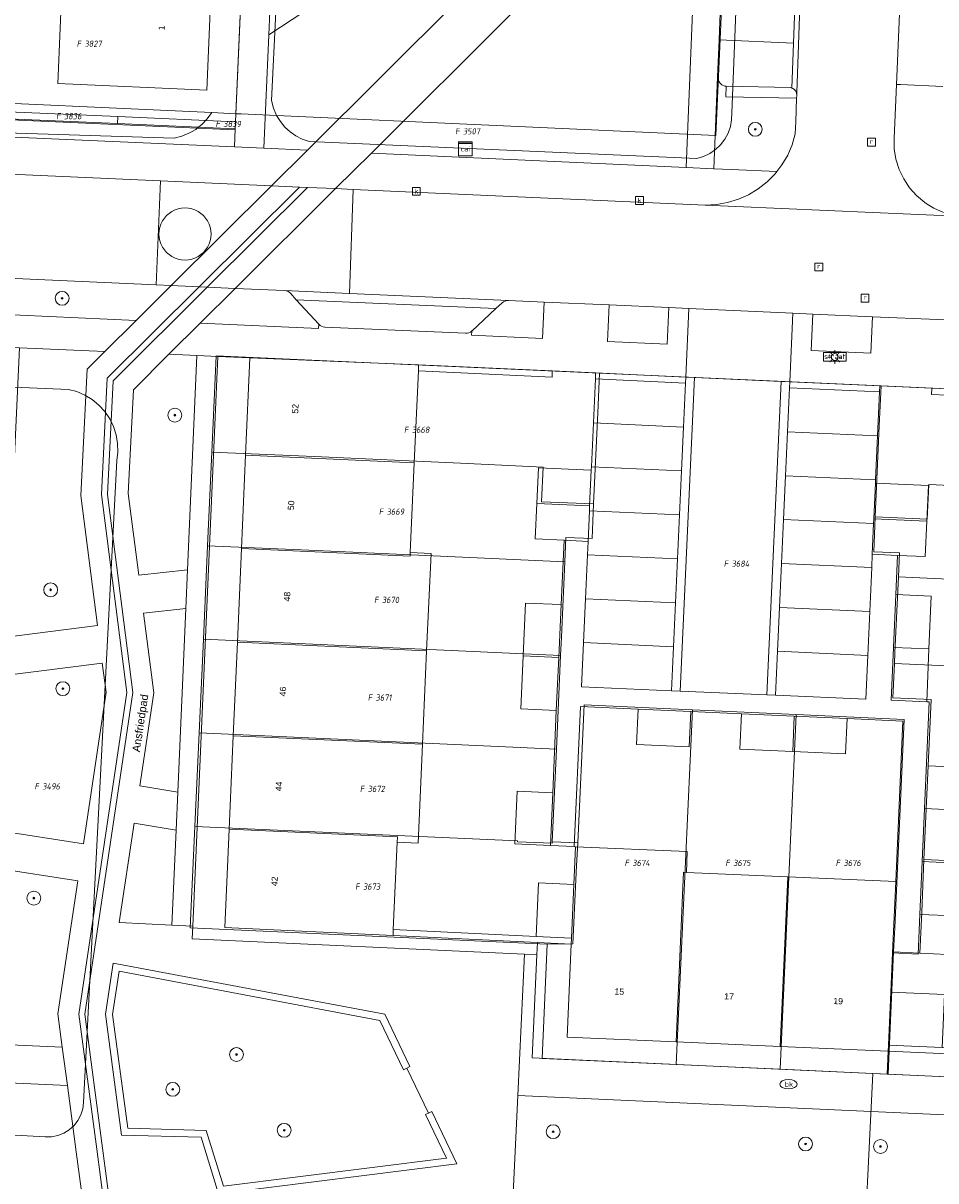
# Model space of a CAD drawing. Header units: metres. Extents: x 207466 to 209466, y 475780 to 477780.
# Tile 20 of 189: x 207745 to 207797, y 476339 to 476406. Entities that reach past the tile are written whole.
import ezdxf
from ezdxf.enums import TextEntityAlignment as Align

# ---------------------------------------------------------------- set-up
doc = ezdxf.new("R2010")
doc.units = ezdxf.units.M
doc.layers.get('0').update_dxf_attribs({"color": 253, "linetype": 'CONTINUOUS'})
for name, color, linetype, lineweight, true_color in [('B-RO-GR-BEPLANTING_CULTUUR_BODEMBEDEKKER-GV', 7, 'CONTINUOUS', 0, 0x6d8a47), ('B-RO-GR-BEPLANTING_CULTUUR_HEESTERS-GV', 7, 'CONTINUOUS', 0, 0x6d8a47), ('B-RO-GR-BOOM-S', 7, 'CONTINUOUS', 0, 0x6d8a47), ('B-RO-GR-GROENVOORZIENING-GV', 7, 'CONTINUOUS', 0, 0x6d8a47), ('B-RO-KL-WATER_BRANDLEIDING_PUT-S', 7, 'CONTINUOUS', 0, 0x478c9a), ('B-RO-OG-BEBOUWING-GV', 7, 'CONTINUOUS', 0, 0xa50000)]:
    doc.layers.add(name, color=color, linetype=linetype, lineweight=lineweight, true_color=true_color)
for name, color, linetype, lineweight in [('B-RO-IE-TERREINAFSCHEIDING_KUNSTMATIG_MUUR-GV', 253, 'CONTINUOUS', 0), ('B-RO-KL-DATA_CAI-S', 253, 'CONTINUOUS', 0), ('B-RO-KL-ET_LS_OV_LICHTMAST-S', 253, 'CONTINUOUS', 0), ('B-RO-OG-BEBOUWING-T18', 7, 'CONTINUOUS', 0), ('B-RO-OG-TERREIN_CULTUURSCHEIDING-GV', 253, 'CONTINUOUS', 0), ('B-RO-OG-TERREIN_ERF-GV', 253, 'CONTINUOUS', 0), ('B-RO-OG-TOPOGRAFIE-T18', 7, 'CONTINUOUS', 0), ('B-RO-RI-GWA_KOLK-S', 253, 'CONTINUOUS', 0), ('B-RO-RI-GWA_RIOOLPUT-S', 253, 'CONTINUOUS', 0), ('B-RO-VH-VERHARDING_BEDRIJFSVLOERPLAAT-GV', 253, 'CONTINUOUS', 0), ('B-RO-VH-VERHARDING_BETONSTRAATSTEEN-GV', 253, 'CONTINUOUS', 0), ('B-RO-VH-VERHARDING_STRAATBAKSTEEN-GV', 253, 'CONTINUOUS', 0), ('B-RO-VH-VERHARDING_TEGEL-GV', 253, 'CONTINUOUS', 0), ('B-RO-VW-VERKEERSTEKEN_BORD-S', 253, 'CONTINUOUS', 0), ('B-WE-KG-GRENS_PERCEEL-GV', 150, 'CONTINUOUS', 18), ('B-WE-KG-GRENS_PERCEEL-S', 150, 'CONTINUOUS', 25)]:
    doc.layers.add(name, color=color, linetype=linetype, lineweight=lineweight)
doc.styles.add('NLCS-ISO', font='NLCS-ISO.ttf')
doc.styles.add('NLCS-ISO-M200-T18', font='NLCS-ISO.ttf', dxfattribs={"height": 1.8})

# ---------------------------------------------------------------- blocks, each defined once
blk = doc.blocks.new('SIE-WEG_VERKEERSBORD_STRAATNAAM-SO1')
at = {"color": 0, "linetype": 'ByBlock', "lineweight": -2, "flags": 128}
blk.add_lwpolyline([(-3.25, -1.25), (3.25, -1.25), (3.25, 1.25), (-3.25, 1.25), (-3.25, -1.25)], dxfattribs=at)
at = {"color": 0, "linetype": 'ByBlock', "lineweight": -2, "insert": (0, 0.1519), "char_height": 1.5, "attachment_point": 5, "line_spacing_factor": 0.8, "style": 'NLCS-ISO'}
blk.add_mtext('{\\C0;straat}', dxfattribs=at)
blk = doc.blocks.new('SKL-DATA_SIGNAAL_CAIKAST-SO1')
at = {"color": 0, "linetype": 'ByBlock', "lineweight": -2, "extrusion": (0, 0, -1), "flags": 128}
for points in [[(2, 2), (-2, 2), (-2, 1.68), (2, 1.68), (2, 2)], [(2, 1.52), (-2, 1.52), (-2, -2), (2, -2), (2, 1.52)]]:
    blk.add_lwpolyline(points, dxfattribs=at)
at = {"color": 0, "linetype": 'ByBlock', "lineweight": -2, "insert": (0, 0), "char_height": 1.5, "attachment_point": 5, "line_spacing_factor": 0.8, "style": 'NLCS-ISO'}
blk.add_mtext('{\\C0;cai}', dxfattribs=at)
blk = doc.blocks.new('SKL-ET_OV_LICHTMAST-SO1')
at = {"color": 0, "linetype": 'ByBlock', "lineweight": -2}
blk.add_circle((0, 0), 1, dxfattribs=at)
for points in [[(-1.25, 0), (-2, 0)], [(-1.4142, 1.4142), (-0.8839, 0.8839)], [(0, 2), (0, 1.25)], [(0.8839, 0.8839), (1.4142, 1.4142)], [(2, 0), (1.25, 0)], [(-1.4142, -1.4142), (-0.8839, -0.8839)], [(0, -1.25), (0, -2)], [(0.8839, -0.8839), (1.4142, -1.4142)]]:
    blk.add_open_spline(points, degree=1, dxfattribs=at)
blk = doc.blocks.new('SRI-PUT_INSPECTIEPUT_RIOOLPUT-SO1')
at = {"color": 0, "linetype": 'ByBlock', "lineweight": -2, "flags": 128}
blk.add_lwpolyline([(-1.125, -1.125), (1.125, -1.125), (1.125, 1.125), (-1.125, 1.125), (-1.125, -1.125)], dxfattribs=at)
at = {"color": 0, "linetype": 'ByBlock', "lineweight": -2, "insert": (0, 0.2828), "char_height": 1.5, "attachment_point": 5, "line_spacing_factor": 0.8, "style": 'NLCS-ISO'}
blk.add_mtext('{\\C0;r}', dxfattribs=at)
blk = doc.blocks.new('SRI-KOLK-SO1')
at = {"color": 0, "linetype": 'ByBlock', "lineweight": -2, "flags": 128}
blk.add_lwpolyline([(-1.125, -1.125), (1.125, -1.125), (1.125, 1.125), (-1.125, 1.125), (-1.125, -1.125)], dxfattribs=at)
at = {"color": 0, "linetype": 'ByBlock', "lineweight": -2, "insert": (0, 0), "char_height": 1.5, "attachment_point": 5, "line_spacing_factor": 0.8, "style": 'NLCS-ISO'}
blk.add_mtext('{\\C0;k}', dxfattribs=at)
blk = doc.blocks.new('SKL-WATER_BRANDKRAAN_BRANDPUT-SO1')
at = {"color": 0, "linetype": 'ByBlock', "lineweight": -2}
blk.add_ellipse((0, 0), major_axis=(2.5, 0), ratio=0.54, dxfattribs=at)
at = {"color": 0, "linetype": 'ByBlock', "lineweight": -2, "insert": (0.1554, 0), "char_height": 1.5, "attachment_point": 5, "line_spacing_factor": 0.8, "style": 'NLCS-ISO'}
blk.add_mtext('{\\C0;bk}', dxfattribs=at)
blk = doc.blocks.new('SGR-BOOM_01-SO1')
at = {"linetype": 'Continuous'}
h = blk.add_hatch(color=0, dxfattribs=at)
edge = h.paths.add_edge_path()
edge.add_arc((0, 0), 0.25, 0, 360)
at = {"color": 0, "linetype": 'ByBlock', "lineweight": -2}
for radius in [2, 0.25]:
    blk.add_circle((0, 0), radius, dxfattribs=at)
blk = doc.blocks.new('SKG-PERCEELNUMMER-SO')
at = {"style": 'NLCS-ISO', "oblique": 10, "flags": 1}
blk.add_attdef('GEMEENTECODE', text='', height=1.8, dxfattribs=at).set_placement((0, 2.55), align=Align.MIDDLE_CENTER)
at = {"style": 'NLCS-ISO', "oblique": 10}
blk.add_attdef('SECTIE', text='', height=1.8, dxfattribs=at).set_placement((-0.5, 0), align=Align.MIDDLE_RIGHT)
blk.add_attdef('PERCEELNUMMER', text='', height=1.8, dxfattribs=at).set_placement((0.5, 0), align=Align.MIDDLE_LEFT)

msp = doc.modelspace()

# ---------------------------------------------------------------- linework, layer by layer
at = {"layer": 'B-RO-GR-BEPLANTING_CULTUUR_BODEMBEDEKKER-GV', "flags": 128}
for points in [[(207784.66, 476397.652), (207785.66, 476397.606), (207788.298, 476397.485), (207788.596, 476397.874), (207788.925, 476398.435), (207789.026, 476398.669), (207789.183, 476399.034), (207789.364, 476399.659), (207789.389, 476400.362), (207789.437, 476401.71), (207785.361, 476401.791), (207785.374, 476402.4), (207785.297, 476402.401), (207785.135, 476402.48), (207785.004, 476402.603), (207784.916, 476402.761), (207784.88, 476402.938), (207784.66, 476397.652)], [(207766.17, 476353.438), (207756.471, 476353.907), (207756.72, 476359.571), (207756.956, 476364.964), (207757.193, 476370.357), (207757.43, 476375.75), (207757.666, 476381.143), (207757.912, 476386.75), (207756.064, 476386.83), (207754.623, 476353.988), (207754.59, 476353.246), (207773.757, 476352.375), (207774.459, 476352.352), (207774.49, 476353.037), (207766.17, 476353.438)]]:
    msp.add_lwpolyline(points, dxfattribs=at)
at = {"layer": 'B-RO-GR-BEPLANTING_CULTUUR_HEESTERS-GV', "flags": 128}
msp.add_lwpolyline([(207753.761, 476361.708), (207754.225, 476372.296), (207751.784, 476372.018), (207752.369, 476367.436), (207751.567, 476362.075), (207753.761, 476361.708)], dxfattribs=at)
at = {"layer": 'B-RO-GR-GROENVOORZIENING-GV', "flags": 128}
msp.add_lwpolyline([(207757.086, 476400.358), (207750.306, 476400.652), (207750.288, 476400.252), (207757.068, 476399.958), (207757.086, 476400.358)], dxfattribs=at)
at = {"layer": 'B-RO-IE-TERREINAFSCHEIDING_KUNSTMATIG_MUUR-GV', "flags": 128}
for points in [[(207767.647, 476386.344), (207767.631, 476385.994), (207775.338, 476385.642), (207775.354, 476385.992), (207767.647, 476386.344)], [(207783.046, 476385.64), (207777.851, 476385.878), (207777.835, 476385.528), (207783.03, 476385.291), (207783.046, 476385.64)], [(207794.24, 476385.129), (207789.045, 476385.366), (207789.03, 476385.017), (207794.224, 476384.779), (207794.24, 476385.129)], [(207798.136, 476384.951), (207797.237, 476384.992), (207797.221, 476384.643), (207798.12, 476384.602), (207798.136, 476384.951)], [(207766.186, 476353.788), (207766.17, 476353.438), (207774.49, 476353.037), (207776.447, 476352.942), (207776.462, 476353.292), (207774.415, 476353.391), (207766.186, 476353.788)], [(207766.96, 476345.797), (207767.14, 476345.883), (207765.69, 476348.907), (207750.036, 476351.849), (207749.595, 476348.9), (207750.522, 476341.943), (207755.106, 476341.811), (207756.107, 476338.558), (207769.857, 476340.28), (207768.399, 476343.294), (207768.219, 476343.206), (207768.039, 476343.119), (207769.254, 476340.608), (207756.391, 476338.996), (207755.404, 476342.202), (207750.873, 476342.333), (207749.999, 476348.896), (207750.371, 476351.379), (207765.417, 476348.551), (207766.78, 476345.71), (207766.96, 476345.797)], [(207797.836, 476346.993), (207794.739, 476347.13), (207794.723, 476346.78), (207803.779, 476346.381), (207803.794, 476346.731), (207797.836, 476346.993)]]:
    msp.add_lwpolyline(points, dxfattribs=at)
at = {"layer": 'B-RO-OG-BEBOUWING-GV', "flags": 128}
for points in [[(207755.705, 476408.592), (207747.113, 476408.965), (207746.835, 476402.554), (207755.427, 476402.181), (207755.705, 476408.592)], [(207767.631, 476385.994), (207767.647, 476386.344), (207757.912, 476386.75), (207757.666, 476381.143), (207767.393, 476380.703), (207767.631, 476385.994)], [(207767.393, 476380.703), (207757.666, 476381.143), (207757.43, 476375.75), (207767.151, 476375.311), (207767.161, 476375.52), (207767.393, 476380.703)], [(207777.597, 476380.262), (207774.549, 476380.4), (207774.456, 476378.352), (207777.505, 476378.214), (207777.597, 476380.262)], [(207793.986, 476379.52), (207793.894, 476377.472), (207796.942, 476377.335), (207797.035, 476379.382), (207793.986, 476379.52)], [(207776.027, 476376.229), (207777.412, 476376.166), (207777.492, 476377.927), (207777.505, 476378.214), (207774.456, 476378.352), (207774.364, 476376.304), (207776.027, 476376.229)], [(207793.801, 476375.425), (207795.251, 476375.359), (207796.849, 476375.287), (207796.942, 476377.335), (207793.894, 476377.472), (207793.881, 476377.188), (207793.801, 476375.425)], [(207768.36, 476375.466), (207767.161, 476375.52), (207767.151, 476375.311), (207757.43, 476375.75), (207757.193, 476370.357), (207768.108, 476369.864), (207768.36, 476375.466)], [(207775.859, 476372.52), (207773.808, 476372.613), (207773.669, 476369.565), (207775.721, 476369.472), (207775.859, 476372.52)], [(207797.204, 476373.015), (207795.153, 476373.104), (207795.02, 476370.056), (207797.071, 476369.966), (207797.204, 476373.015)], [(207768.108, 476369.864), (207757.193, 476370.357), (207756.956, 476364.964), (207767.866, 476364.471), (207768.108, 476369.864)], [(207797.071, 476369.966), (207795.02, 476370.056), (207794.887, 476367.007), (207796.938, 476366.917), (207797.071, 476369.966)], [(207775.721, 476369.472), (207773.669, 476369.565), (207773.531, 476366.516), (207775.582, 476366.423), (207775.721, 476369.472)], [(207783.344, 476366.352), (207780.296, 476366.49), (207780.204, 476364.452), (207783.252, 476364.314), (207783.344, 476366.352)], [(207789.304, 476366.087), (207786.256, 476366.225), (207786.163, 476364.187), (207789.212, 476364.049), (207789.304, 476366.087)], [(207792.352, 476365.949), (207789.304, 476366.087), (207789.212, 476364.049), (207792.26, 476363.911), (207792.352, 476365.949)], [(207767.866, 476364.471), (207756.956, 476364.964), (207756.72, 476359.571), (207766.425, 476359.132), (207766.412, 476358.833), (207767.611, 476358.775), (207767.866, 476364.471)], [(207775.382, 476361.678), (207773.331, 476361.771), (207773.193, 476358.723), (207775.244, 476358.629), (207775.382, 476361.678)], [(207798.856, 476360.671), (207796.804, 476360.761), (207796.672, 476357.712), (207798.723, 476357.623), (207798.856, 476360.671)], [(207766.17, 476353.438), (207766.186, 476353.788), (207766.412, 476358.833), (207766.425, 476359.132), (207756.72, 476359.571), (207756.471, 476353.907), (207766.17, 476353.438)], [(207782.922, 476357.093), (207783.084, 476357.085), (207783.137, 476358.284), (207776.693, 476358.566), (207776.598, 476356.389), (207776.462, 476353.292), (207776.447, 476352.942), (207776.213, 476347.59), (207782.487, 476347.315), (207782.922, 476357.093)], [(207798.723, 476357.623), (207796.672, 476357.712), (207796.539, 476354.663), (207798.59, 476354.574), (207798.723, 476357.623)], [(207788.923, 476356.83), (207783.084, 476357.085), (207782.922, 476357.093), (207782.487, 476347.315), (207788.481, 476347.053), (207788.923, 476356.83)], [(207794.971, 476352.437), (207795.151, 476356.558), (207788.923, 476356.83), (207788.481, 476347.053), (207794.723, 476346.78), (207794.739, 476347.13), (207794.873, 476350.177), (207794.971, 476352.437)], [(207776.598, 476356.389), (207774.55, 476356.488), (207774.415, 476353.391), (207776.462, 476353.292), (207776.598, 476356.389)], [(207797.97, 476350.04), (207794.873, 476350.177), (207794.739, 476347.13), (207797.836, 476346.993), (207797.97, 476350.04)]]:
    msp.add_lwpolyline(points, dxfattribs=at)
at = {"layer": 'B-RO-OG-TERREIN_CULTUURSCHEIDING-GV', "flags": 128}
for points in [[(207764.922, 476398.553), (207783.073, 476397.724), (207783.663, 476412.357), (207768.935, 476421.677), (207768.418, 476420.863), (207773.027, 476406.609), (207764.922, 476398.553)], [(207768.54, 476411.647), (207759.009, 476405.374), (207758.721, 476398.836), (207761.232, 476398.721), (207769.926, 476407.361), (207768.54, 476411.647)], [(207757.068, 476399.958), (207750.288, 476400.252), (207738.599, 476400.759), (207738.554, 476399.71), (207757.023, 476398.909), (207757.068, 476399.958)], [(207753.382, 476390.919), (207752.518, 476390.957), (207741.806, 476391.434), (207741.709, 476391.429), (207741.614, 476391.405), (207741.526, 476391.363), (207741.448, 476391.305), (207741.074, 476390.966), (207739.646, 476389.673), (207739.635, 476389.429), (207751.358, 476388.907), (207753.382, 476390.919)], [(207760.592, 476390.097), (207760.252, 476390.467), (207760.179, 476390.532), (207760.095, 476390.582), (207760.003, 476390.614), (207759.906, 476390.628), (207757.075, 476390.754), (207755.051, 476388.742), (207761.88, 476388.438), (207761.891, 476388.684), (207760.592, 476390.097)], [(207774.883, 476389.961), (207772.824, 476390.053), (207772.725, 476390.048), (207772.629, 476390.023), (207772.54, 476389.98), (207772.461, 476389.92), (207772.101, 476389.585), (207770.708, 476388.294), (207770.697, 476388.046), (207774.788, 476387.863), (207774.883, 476389.961)], [(207782.076, 476389.641), (207778.629, 476389.794), (207778.534, 476387.697), (207781.981, 476387.543), (207782.076, 476389.641)], [(207793.82, 476389.118), (207790.373, 476389.271), (207790.278, 476387.173), (207793.725, 476387.02), (207793.82, 476389.118)], [(207749.554, 476387.114), (207744.625, 476387.328), (207743.869, 476370.652), (207749.132, 476371.307), (207748.173, 476378.817), (207748.53, 476386.097), (207749.554, 476387.114)], [(207754.865, 476386.883), (207753.25, 476386.953), (207751.196, 476384.911), (207750.902, 476378.924), (207751.504, 476374.209), (207754.323, 476374.521), (207754.865, 476386.883)], [(207749.408, 476369.152), (207743.769, 476368.443), (207743.364, 476359.494), (207748.315, 476358.727), (207749.623, 476367.465), (207749.408, 476369.152)], [(207753.664, 476359.516), (207751.243, 476359.914), (207750.388, 476354.201), (207753.424, 476354.041), (207753.664, 476359.516)], [(207747.996, 476356.589), (207743.266, 476357.327), (207742.807, 476347.208), (207747.102, 476347.013), (207746.848, 476348.922), (207747.996, 476356.589)], [(207766.96, 476345.797), (207766.78, 476345.71), (207765.417, 476348.551), (207750.371, 476351.379), (207749.999, 476348.896), (207750.873, 476342.333), (207755.404, 476342.202), (207756.391, 476338.996), (207769.254, 476340.608), (207768.039, 476343.119), (207768.219, 476343.206), (207766.96, 476345.797)], [(207747.397, 476344.798), (207674.655, 476348.1), (207674.304, 476340.358), (207748.432, 476336.993), (207747.906, 476340.975), (207747.397, 476344.798)], [(207815.956, 476345.844), (207813.958, 476345.921), (207803.779, 476346.381), (207794.723, 476346.78), (207794.666, 476345.46), (207815.895, 476344.501), (207815.956, 476345.844)], [(207821.327, 476342.054), (207773.367, 476344.219), (207772.963, 476335.751), (207822.911, 476333.43), (207822.077, 476337.998), (207821.327, 476342.054)]]:
    msp.add_lwpolyline(points, dxfattribs=at)
at = {"layer": 'B-RO-OG-TERREIN_ERF-GV', "flags": 128}
for points in [[(207738.837, 476406.221), (207738.775, 476404.805), (207739.174, 476404.788), (207739.016, 476401.141), (207750.306, 476400.652), (207757.086, 476400.358), (207759.407, 476452.916)], [(207748.994, 476452.268), (207757.586, 476451.894), (207757.305, 476445.436), (207757.039, 476439.296), (207756.772, 476433.154), (207756.505, 476427.015), (207756.24, 476420.867), (207755.972, 476414.732), (207755.705, 476408.592), (207755.427, 476402.181), (207746.835, 476402.554), (207747.113, 476408.965), (207747.38, 476415.106), (207747.647, 476421.246), (207747.913, 476427.387), (207748.18, 476433.528), (207746.182, 476433.615), (207746.449, 476439.755), (207748.447, 476439.668), (207748.713, 476445.809), (207748.994, 476452.268)], [(207776.693, 476358.566), (207776.616, 476358.569), (207775.244, 476358.629), (207773.193, 476358.723), (207773.331, 476361.771), (207775.382, 476361.678), (207775.582, 476366.423), (207773.531, 476366.516), (207773.669, 476369.565), (207773.808, 476372.613), (207775.859, 476372.52), (207776.027, 476376.229), (207774.364, 476376.304), (207774.456, 476378.352), (207774.549, 476380.4), (207777.597, 476380.262), (207777.606, 476380.46), (207777.72, 476382.993), (207777.835, 476385.528), (207777.851, 476385.878), (207775.354, 476385.992), (207775.338, 476385.642), (207767.631, 476385.994), (207767.393, 476380.703), (207767.161, 476375.52), (207768.36, 476375.466), (207768.108, 476369.864), (207767.866, 476364.471), (207767.611, 476358.775), (207766.412, 476358.833), (207766.186, 476353.788), (207774.415, 476353.391), (207774.55, 476356.488), (207776.598, 476356.389), (207776.693, 476358.566)], [(207798.12, 476384.602), (207797.221, 476384.643), (207797.237, 476384.992), (207794.24, 476385.129), (207794.224, 476384.779), (207794.11, 476382.251), (207793.995, 476379.719), (207793.986, 476379.52), (207797.035, 476379.382), (207796.942, 476377.335)], [(207796.942, 476377.335), (207796.849, 476375.287), (207795.251, 476375.359), (207795.153, 476373.104), (207797.204, 476373.015), (207797.071, 476369.966), (207796.938, 476366.917), (207797.073, 476366.912), (207796.804, 476360.761), (207798.856, 476360.671)], [(207792.352, 476365.949), (207792.26, 476363.911), (207789.212, 476364.049), (207786.163, 476364.187), (207786.256, 476366.225), (207783.344, 476366.352), (207783.252, 476364.314), (207780.204, 476364.452), (207780.296, 476366.49), (207776.981, 476366.64), (207776.616, 476358.569), (207776.693, 476358.566), (207783.137, 476358.284), (207783.084, 476357.085), (207788.923, 476356.83), (207795.151, 476356.558), (207795.555, 476365.804), (207792.352, 476365.949)], [(207798.59, 476354.574), (207796.539, 476354.663), (207796.439, 476352.371), (207794.971, 476352.437), (207794.873, 476350.177), (207797.97, 476350.04)], [(207794.723, 476346.78), (207788.481, 476347.053), (207782.487, 476347.315), (207776.213, 476347.59), (207776.447, 476352.942), (207774.49, 476353.037), (207774.459, 476352.352), (207774.188, 476346.384), (207794.666, 476345.46), (207794.723, 476346.78)]]:
    msp.add_lwpolyline(points, dxfattribs=at)
at = {"layer": 'B-RO-VH-VERHARDING_BEDRIJFSVLOERPLAAT-GV', "flags": 128}
msp.add_lwpolyline([(207738.775, 476404.805), (207738.599, 476400.759), (207750.288, 476400.252), (207750.306, 476400.652), (207739.016, 476401.141), (207739.174, 476404.788), (207738.775, 476404.805)], dxfattribs=at)
at = {"layer": 'B-RO-VH-VERHARDING_BETONSTRAATSTEEN-GV', "flags": 128}
for points in [[(207797.903, 476395.135), (207797.345, 476395.382), (207796.97, 476395.615), (207796.827, 476395.705), (207796.36, 476396.098), (207795.953, 476396.553), (207795.614, 476397.061), (207795.351, 476397.611), (207795.168, 476398.194), (207795.069, 476398.796), (207795.056, 476399.406), (207795.189, 476402.512), (207796.542, 476434.239), (207796.687, 476437.645), (207797.159, 476448.724), (207797.41, 476454.602), (207797.797, 476463.666)], [(207789.84, 476413.079), (207789.449, 476402.037), (207789.443, 476401.87), (207789.437, 476401.71), (207789.389, 476400.362), (207789.364, 476399.659), (207789.183, 476399.034), (207789.026, 476398.669), (207788.925, 476398.435), (207788.596, 476397.874), (207788.298, 476397.485), (207788.199, 476397.357), (207787.742, 476396.893), (207787.231, 476396.49), (207786.673, 476396.153), (207786.079, 476395.887), (207785.456, 476395.697), (207784.814, 476395.585), (207784.164, 476395.554)], [(207789.311, 476402.222), (207789.362, 476402.166), (207789.385, 476402.122), (207789.432, 476402.022), (207789.443, 476401.87), (207789.449, 476402.037), (207789.84, 476413.079), (207789.808, 476412.953), (207789.721, 476412.813), (207789.594, 476412.709), (207789.54, 476412.689), (207789.448, 476410.092), (207789.356, 476407.494), (207789.263, 476404.897), (207789.172, 476402.299), (207789.223, 476402.284), (207789.311, 476402.222)], [(207789.263, 476404.897), (207789.356, 476407.494), (207785.077, 476407.672), (207784.969, 476405.075), (207789.263, 476404.897)], [(207785.374, 476402.4), (207789.077, 476402.327), (207789.172, 476402.299), (207789.263, 476404.897), (207784.969, 476405.075), (207784.88, 476402.938), (207784.916, 476402.761), (207785.004, 476402.603), (207785.135, 476402.48), (207785.297, 476402.401), (207785.374, 476402.4)], [(207752.755, 476396.952), (207738.462, 476397.589), (207733.98, 476397.789), (207732.238, 476397.866), (207729.741, 476397.978), (207718.752, 476398.467), (207717.253, 476398.534), (207706.264, 476399.023), (207704.766, 476399.09), (207693.777, 476399.579), (207692.278, 476399.646), (207681.289, 476400.135), (207678.844, 476400.244), (207677.011, 476400.326), (207676.723, 476400.339), (207676.436, 476394.346), (207681.026, 476394.141), (207711.981, 476392.763), (207715.938, 476392.586), (207741.806, 476391.434), (207752.518, 476390.957), (207752.755, 476396.952)], [(207763.664, 476390.461), (207772.824, 476390.053), (207774.883, 476389.961), (207778.629, 476389.794), (207782.076, 476389.641), (207783.225, 476389.59), (207789.224, 476389.323), (207790.373, 476389.271), (207793.82, 476389.118), (207797.566, 476388.951), (207800.551, 476388.818), (207815.298, 476388.161), (207816.33, 476388.115), (207816.597, 476394.109), (207816.49, 476394.114), (207805.501, 476394.604), (207803.503, 476394.693), (207799.096, 476394.889), (207785.939, 476395.475), (207784.164, 476395.554), (207763.879, 476396.457), (207763.664, 476390.461)], [(207784.164, 476395.554), (207785.939, 476395.475), (207799.096, 476394.889)], [(207763.664, 476390.461), (207759.906, 476390.628), (207760.003, 476390.614), (207760.095, 476390.582), (207760.179, 476390.532), (207760.252, 476390.467), (207760.592, 476390.097), (207772.101, 476389.585), (207772.461, 476389.92), (207772.54, 476389.98), (207772.629, 476390.023), (207772.725, 476390.048), (207772.824, 476390.053), (207763.664, 476390.461)], [(207772.101, 476389.585), (207760.592, 476390.097), (207761.891, 476388.684)], [(207770.708, 476388.294), (207772.101, 476389.585)], [(207762.237, 476388.522), (207770.346, 476388.161)], [(207782.915, 476382.758), (207783.03, 476385.291), (207777.835, 476385.528), (207777.72, 476382.993), (207782.915, 476382.758)], [(207782.727, 476367.537), (207783.545, 476385.618), (207783.046, 476385.64), (207783.03, 476385.291), (207782.915, 476382.758), (207782.801, 476380.225), (207782.686, 476377.692), (207782.572, 476375.158), (207782.457, 476372.625), (207782.343, 476370.092), (207782.228, 476367.559), (207782.727, 476367.537)], [(207788.546, 476385.389), (207783.545, 476385.618), (207782.727, 476367.537), (207787.728, 476367.319), (207788.546, 476385.389)], [(207787.728, 476367.319), (207788.228, 476367.297), (207788.343, 476369.828), (207788.457, 476372.36), (207788.572, 476374.891), (207788.686, 476377.423), (207788.801, 476379.954), (207788.915, 476382.486), (207789.03, 476385.017), (207789.045, 476385.366), (207788.546, 476385.389), (207787.728, 476367.319)], [(207788.915, 476382.486), (207794.11, 476382.251), (207794.224, 476384.779), (207789.03, 476385.017), (207788.915, 476382.486)], [(207782.801, 476380.225), (207782.915, 476382.758), (207777.72, 476382.993), (207777.606, 476380.46), (207782.801, 476380.225)], [(207793.995, 476379.719), (207794.11, 476382.251), (207788.915, 476382.486), (207788.801, 476379.954), (207793.995, 476379.719)], [(207777.492, 476377.927), (207782.686, 476377.692), (207782.801, 476380.225), (207777.606, 476380.46), (207777.597, 476380.262), (207777.505, 476378.214), (207777.492, 476377.927)], [(207793.881, 476377.188), (207793.894, 476377.472), (207793.986, 476379.52), (207793.995, 476379.719), (207788.801, 476379.954), (207788.686, 476377.423), (207793.881, 476377.188)], [(207777.377, 476375.393), (207782.572, 476375.158), (207782.686, 476377.692), (207777.492, 476377.927), (207777.412, 476376.166), (207777.377, 476375.393)], [(207793.766, 476374.656), (207793.801, 476375.425), (207793.881, 476377.188), (207788.686, 476377.423), (207788.572, 476374.891), (207793.766, 476374.656)], [(207782.457, 476372.625), (207782.572, 476375.158), (207777.377, 476375.393), (207777.262, 476372.86), (207782.457, 476372.625)], [(207793.652, 476372.125), (207793.766, 476374.656), (207788.572, 476374.891), (207788.457, 476372.36), (207793.652, 476372.125)], [(207782.343, 476370.092), (207782.457, 476372.625), (207777.262, 476372.86), (207777.148, 476370.327), (207782.343, 476370.092)], [(207793.537, 476369.593), (207793.652, 476372.125), (207788.457, 476372.36), (207788.343, 476369.828), (207793.537, 476369.593)], [(207782.228, 476367.559), (207782.343, 476370.092), (207777.148, 476370.327), (207777.033, 476367.786), (207782.228, 476367.559)], [(207793.537, 476369.593), (207788.343, 476369.828), (207788.228, 476367.297), (207793.423, 476367.071), (207793.537, 476369.593)]]:
    msp.add_lwpolyline(points, dxfattribs=at)
at = {"layer": 'B-RO-VH-VERHARDING_BETONSTRAATSTEEN-GV'}
for centre, radius, start, end in [((207762.262, 476389.026), 0.504, 222.6546, 267.16665), ((207770.368, 476388.66), 0.499, 267.45449, 312.89251)]:
    msp.add_arc(centre, radius, start, end, dxfattribs=at)
at = {"layer": 'B-RO-VH-VERHARDING_STRAATBAKSTEEN-GV', "flags": 128}
for points in [[(207759.129, 476408.083), (207759.009, 476405.374), (207768.54, 476411.647)], [(207769.926, 476407.361), (207761.232, 476398.721)], [(207761.232, 476398.721), (207759.166, 476396.667), (207760.782, 476396.595), (207761.243, 476396.575), (207762.859, 476396.503), (207764.922, 476398.553), (207773.027, 476406.609)], [(207759.166, 476396.667), (207752.755, 476396.952), (207752.518, 476390.957), (207753.382, 476390.919), (207759.166, 476396.667)], [(207760.782, 476396.595), (207759.166, 476396.667), (207753.382, 476390.919), (207754.998, 476390.847), (207760.782, 476396.595)], [(207761.243, 476396.575), (207760.782, 476396.595), (207754.998, 476390.847), (207755.46, 476390.826), (207761.243, 476396.575)], [(207762.859, 476396.503), (207761.243, 476396.575), (207755.46, 476390.826), (207757.075, 476390.754), (207762.859, 476396.503)], [(207763.879, 476396.457), (207762.859, 476396.503), (207757.075, 476390.754), (207759.906, 476390.628), (207763.664, 476390.461), (207763.879, 476396.457)], [(207754.998, 476390.847), (207753.382, 476390.919), (207751.358, 476388.907), (207749.554, 476387.114), (207748.53, 476386.097), (207748.173, 476378.817), (207749.132, 476371.307), (207743.869, 476370.652), (207743.769, 476368.443), (207749.408, 476369.152), (207749.623, 476367.465), (207748.315, 476358.727), (207743.364, 476359.494), (207743.266, 476357.327), (207747.996, 476356.589), (207746.848, 476348.922), (207747.102, 476347.013), (207747.397, 476344.798), (207747.906, 476340.975), (207748.432, 476336.993)], [(207755.46, 476390.826), (207754.998, 476390.847), (207749.696, 476385.578), (207749.367, 476378.864), (207750.824, 476367.452), (207748.05, 476348.912), (207749.086, 476341.131), (207750.792, 476328.213), (207752.596, 476314.346), (207750.048, 476302.302), (207747.195, 476288.612), (207747.539, 476288.596), (207750.381, 476302.232), (207752.941, 476314.333), (207751.129, 476328.257), (207749.423, 476341.176), (207748.393, 476348.909), (207751.168, 476367.449), (207749.708, 476378.877), (207750.03, 476385.43), (207755.46, 476390.826)], [(207750.792, 476328.213), (207749.086, 476341.131), (207748.05, 476348.912), (207750.824, 476367.452), (207749.367, 476378.864), (207749.696, 476385.578), (207754.998, 476390.847)], [(207773.367, 476344.219), (207773.757, 476352.375), (207754.59, 476353.246), (207754.623, 476353.988), (207753.424, 476354.041), (207750.388, 476354.201), (207751.243, 476359.914), (207753.664, 476359.516), (207753.761, 476361.708), (207751.567, 476362.075), (207752.369, 476367.436), (207751.784, 476372.018), (207754.225, 476372.296), (207754.323, 476374.521), (207751.504, 476374.209), (207750.902, 476378.924), (207751.196, 476384.911), (207753.25, 476386.953), (207755.051, 476388.742), (207757.075, 476390.754), (207755.46, 476390.826), (207750.03, 476385.43), (207749.708, 476378.877), (207751.168, 476367.449), (207748.393, 476348.909), (207749.423, 476341.176), (207751.129, 476328.257)], [(207767.14, 476345.883), (207766.96, 476345.797), (207768.219, 476343.206), (207768.399, 476343.294), (207769.857, 476340.28), (207756.107, 476338.558), (207755.106, 476341.811), (207750.522, 476341.943), (207749.595, 476348.9), (207750.036, 476351.849), (207765.69, 476348.907), (207767.14, 476345.883)], [(207772.963, 476335.751), (207773.367, 476344.219)]]:
    msp.add_lwpolyline(points, dxfattribs=at)
at = {"layer": 'B-RO-VH-VERHARDING_STRAATBAKSTEEN-GV'}
for start, end in [(0.00505, 119.99641), (0.00505, 119.99641), (119.99573, 240.00427), (119.99573, 240.00427), (240.00359, 359.99495), (240.00359, 359.99495)]:
    msp.add_arc((207754.175, 476393.886), 1.5, start, end, dxfattribs=at)
at = {"layer": 'B-RO-VH-VERHARDING_TEGEL-GV', "flags": 128}
for points in [[(207759.129, 476408.083), (207759.663, 476421.235), (207760.403, 476436.935), (207760.516, 476439.488), (207761.03, 476451.141), (207780.366, 476450.267), (207780.444, 476451.965), (207775.049, 476452.209), (207773.851, 476452.263), (207770.654, 476452.407), (207769.455, 476452.462), (207764.36, 476452.692), (207763.161, 476452.746), (207759.964, 476452.89), (207759.407, 476452.916), (207757.086, 476400.358), (207757.068, 476399.958), (207757.023, 476398.909), (207758.721, 476398.836), (207759.009, 476405.374), (207759.129, 476408.083)], [(207797.9, 476448.693), (207797.405, 476448.714), (207797.159, 476448.724), (207796.687, 476437.645), (207796.93, 476437.635), (207797.462, 476437.612), (207797.325, 476434.393), (207797.317, 476434.205), (207796.784, 476434.228), (207796.542, 476434.239), (207795.189, 476402.512), (207795.425, 476402.501)], [(207783.073, 476397.724), (207784.66, 476397.652), (207784.88, 476402.938), (207784.969, 476405.075), (207785.077, 476407.672), (207785.184, 476410.269), (207785.23, 476411.365), (207783.663, 476412.357), (207783.073, 476397.724)], [(207789.437, 476401.71), (207789.443, 476401.87), (207789.432, 476402.022), (207789.385, 476402.122), (207789.362, 476402.166), (207789.311, 476402.222), (207789.223, 476402.284), (207789.172, 476402.299), (207789.077, 476402.327), (207785.374, 476402.4), (207785.361, 476401.791), (207789.437, 476401.71)], [(207797.873, 476402.392), (207795.425, 476402.501), (207795.189, 476402.512), (207795.056, 476399.406), (207795.069, 476398.796), (207795.168, 476398.194), (207795.351, 476397.611), (207795.614, 476397.061), (207795.953, 476396.553), (207796.36, 476396.098), (207796.827, 476395.705), (207796.97, 476395.615)], [(207795.425, 476402.501), (207797.873, 476402.392)], [(207761.232, 476398.721), (207758.721, 476398.836), (207757.023, 476398.909), (207738.554, 476399.71), (207738.462, 476397.589), (207752.755, 476396.952), (207759.166, 476396.667), (207761.232, 476398.721)], [(207762.859, 476396.503), (207763.879, 476396.457), (207784.164, 476395.554), (207784.814, 476395.585), (207785.456, 476395.697), (207786.079, 476395.887), (207786.673, 476396.153), (207787.231, 476396.49), (207787.742, 476396.893), (207788.199, 476397.357), (207788.298, 476397.485), (207785.66, 476397.606), (207784.66, 476397.652), (207783.073, 476397.724), (207764.922, 476398.553), (207762.859, 476396.503)], [(207796.97, 476395.615), (207797.345, 476395.382), (207797.903, 476395.135)], [(207717.985, 476390.633), (207716.635, 476392.055), (207716.278, 476392.431), (207716.206, 476392.494), (207716.123, 476392.542), (207716.033, 476392.573), (207715.938, 476392.586), (207715.758, 476388.633), (207716.004, 476388.622), (207719.65, 476388.456), (207720.349, 476388.424), (207721.348, 476388.379), (207721.751, 476388.361), (207732.15, 476387.888), (207741.528, 476387.463), (207743.526, 476387.376), (207744.625, 476387.328), (207749.554, 476387.114), (207751.358, 476388.907), (207739.635, 476389.429)], [(207778.629, 476389.794), (207774.883, 476389.961), (207774.788, 476387.863), (207770.697, 476388.046), (207770.708, 476388.294)], [(207761.891, 476388.684), (207761.88, 476388.438), (207755.051, 476388.742), (207753.25, 476386.953), (207754.865, 476386.883), (207756.064, 476386.83), (207757.912, 476386.75), (207767.647, 476386.344), (207775.354, 476385.992), (207777.851, 476385.878), (207783.046, 476385.64), (207783.225, 476389.59), (207782.076, 476389.641), (207781.981, 476387.543), (207778.534, 476387.697), (207778.629, 476389.794)], [(207789.224, 476389.323), (207783.225, 476389.59), (207783.046, 476385.64), (207783.545, 476385.618), (207788.546, 476385.389), (207789.045, 476385.366), (207789.224, 476389.323)], [(207797.566, 476388.951), (207793.82, 476389.118), (207793.725, 476387.02), (207790.278, 476387.173), (207790.373, 476389.271), (207789.224, 476389.323), (207789.045, 476385.366), (207794.24, 476385.129), (207797.237, 476384.992), (207798.136, 476384.951)], [(207770.346, 476388.161), (207762.237, 476388.522)], [(207756.064, 476386.83), (207754.865, 476386.883), (207754.323, 476374.521), (207754.225, 476372.296), (207753.761, 476361.708), (207753.664, 476359.516), (207753.424, 476354.041), (207754.623, 476353.988), (207756.064, 476386.83)], [(207775.244, 476358.629), (207776.616, 476358.569), (207776.981, 476366.64), (207780.296, 476366.49), (207783.344, 476366.352), (207786.256, 476366.225), (207789.304, 476366.087), (207792.352, 476365.949), (207795.555, 476365.804), (207795.151, 476356.558), (207794.971, 476352.437), (207796.439, 476352.371), (207796.539, 476354.663), (207796.672, 476357.712), (207796.804, 476360.761), (207797.073, 476366.912), (207796.938, 476366.917), (207794.887, 476367.007), (207795.02, 476370.056), (207795.153, 476373.104), (207795.251, 476375.359), (207793.801, 476375.425), (207793.766, 476374.656), (207793.652, 476372.125), (207793.537, 476369.593), (207793.423, 476367.071), (207788.228, 476367.297), (207787.728, 476367.319), (207782.727, 476367.537), (207782.228, 476367.559), (207777.033, 476367.786), (207777.148, 476370.327), (207777.262, 476372.86), (207777.377, 476375.393), (207777.412, 476376.166), (207776.027, 476376.229), (207775.859, 476372.52), (207775.721, 476369.472), (207775.582, 476366.423), (207775.382, 476361.678), (207775.244, 476358.629)], [(207794.666, 476345.46), (207774.188, 476346.384), (207774.459, 476352.352), (207773.757, 476352.375), (207773.367, 476344.219), (207821.327, 476342.054), (207820.916, 476344.275), (207816.994, 476344.452), (207815.895, 476344.501), (207794.666, 476345.46)], [(207741.708, 476347.258), (207674.755, 476350.298), (207672.857, 476350.384), (207668.564, 476350.579), (207668.464, 476348.381), (207672.757, 476348.186), (207674.655, 476348.1), (207747.397, 476344.798), (207747.102, 476347.013), (207742.807, 476347.208), (207741.708, 476347.258)]]:
    msp.add_lwpolyline(points, dxfattribs=at)
at = {"layer": 'B-RO-VH-VERHARDING_TEGEL-GV'}
for centre, radius, start, end in [((207762.262, 476389.026), 0.504, 222.6546, 267.16665), ((207770.368, 476388.66), 0.499, 267.45449, 312.89251)]:
    msp.add_arc(centre, radius, start, end, dxfattribs=at)
at = {"layer": 'B-WE-KG-GRENS_PERCEEL-GV'}
for points in [[(207759.155, 476401.584), (207759.272, 476401.139), (207759.456, 476400.717), (207784.777, 476399.572), (207787.077, 476450.491), (207778.534, 476450.934), (207764.255, 476451.675), (207764.116, 476448.422), (207761.47, 476448.572), (207760.152, 476422.046)], [(207759.456, 476400.717), (207759.672, 476400.368), (207759.934, 476400.053), (207760.236, 476399.775), (207760.573, 476399.541), (207760.939, 476399.355), (207761.326, 476399.22), (207783.688, 476398.242), (207784.074, 476398.353), (207784.437, 476398.524), (207784.768, 476398.751), (207785.059, 476399.027), (207785.303, 476399.346), (207785.493, 476399.7), (207785.624, 476400.079), (207785.693, 476400.475), (207785.698, 476400.876), (207786.616, 476423.707), (207787.692, 476450.459), (207787.077, 476450.491), (207784.777, 476399.572)], [(207757.11, 476400.823), (207757.434, 476408.27), (207738.908, 476409.078), (207738.805, 476406.749), (207738.58, 476401.662), (207738.814, 476401.651), (207755.721, 476400.886)], [(207753.55, 476399.414), (207753.987, 476399.522), (207754.404, 476399.691), (207754.548, 476399.774), (207754.794, 476399.917), (207754.877, 476399.982), (207738.539, 476400.724), (207738.58, 476401.662), (207735.102, 476401.819), (207735.278, 476401.421), (207735.513, 476401.054), (207735.8, 476400.727), (207736.135, 476400.448), (207736.507, 476400.223), (207736.91, 476400.058), (207737.333, 476399.956), (207737.767, 476399.919)], [(207754.877, 476399.982), (207755.148, 476400.195), (207755.459, 476400.52), (207755.721, 476400.886), (207738.814, 476401.651), (207738.58, 476401.662), (207738.539, 476400.724)], [(207757.069, 476399.883), (207757.11, 476400.823), (207755.721, 476400.886), (207755.459, 476400.52), (207755.148, 476400.195), (207754.877, 476399.982)], [(207761.617, 476381.05), (207770.062, 476380.666), (207774.824, 476380.449), (207774.733, 476378.451), (207777.737, 476378.323), (207777.972, 476383.577), (207778.075, 476385.861), (207755.973, 476386.86), (207755.722, 476381.318)], [(207795.305, 476374.115), (207795.374, 476375.515), (207793.885, 476375.571), (207793.973, 476377.575), (207794.205, 476382.825), (207794.307, 476385.128), (207778.075, 476385.861), (207777.972, 476383.577), (207777.737, 476378.323), (207777.648, 476376.325), (207776.139, 476376.388), (207776.076, 476374.983), (207775.881, 476370.653), (207775.833, 476369.589), (207775.589, 476364.195), (207775.351, 476358.851), (207776.827, 476358.788), (207777.186, 476366.746), (207783.429, 476366.462), (207789.422, 476366.189), (207795.646, 476365.906), (207795.097, 476353.884), (207795.034, 476352.51), (207796.543, 476352.435), (207796.665, 476354.786), (207796.782, 476357.825), (207797.021, 476363.22), (207797.191, 476367.041), (207794.993, 476367.143), (207795.082, 476369.135), (207795.11, 476369.761)], [(207796.97, 476377.438), (207797.061, 476379.438), (207817.457, 476378.502), (207817.605, 476381.76), (207817.71, 476384.07), (207794.307, 476385.128), (207794.205, 476382.825), (207793.973, 476377.575)], [(207774.824, 476380.449), (207770.062, 476380.666), (207761.617, 476381.05), (207755.722, 476381.318), (207755.478, 476375.916), (207761.319, 476375.651), (207776.076, 476374.983), (207776.139, 476376.388), (207777.648, 476376.325), (207777.737, 476378.323), (207774.733, 476378.451)], [(207795.305, 476374.115), (207817.213, 476373.107), (207817.367, 476376.504), (207817.457, 476378.502), (207797.061, 476379.438), (207796.97, 476377.438), (207793.973, 476377.575), (207793.885, 476375.571), (207795.374, 476375.515)], [(207761.319, 476375.651), (207755.478, 476375.916), (207755.234, 476370.522), (207775.833, 476369.589), (207775.881, 476370.653), (207776.076, 476374.983)], [(207798.092, 476368.998), (207798.073, 476368.578), (207803.529, 476368.328), (207816.969, 476367.713), (207817.016, 476368.744), (207817.213, 476373.107), (207795.305, 476374.115), (207795.11, 476369.761), (207795.082, 476369.135)], [(207775.833, 476369.589), (207755.234, 476370.522), (207754.99, 476365.128), (207775.589, 476364.195)], [(207798.073, 476368.578), (207798.092, 476368.998), (207795.082, 476369.135), (207794.993, 476367.143), (207797.191, 476367.041), (207797.021, 476363.22), (207816.725, 476362.319), (207816.969, 476367.713), (207803.529, 476368.328)], [(207777.186, 476366.746), (207776.827, 476358.788), (207776.748, 476357.489), (207776.539, 476352.963), (207775.06, 476352.953), (207774.762, 476346.357), (207782.494, 476346.008), (207783.429, 476366.462)], [(207783.429, 476366.462), (207782.494, 476346.008), (207788.487, 476345.737), (207789.422, 476366.189)], [(207788.487, 476345.737), (207793.841, 476345.495), (207794.715, 476345.456), (207795.034, 476352.51), (207795.097, 476353.884), (207795.646, 476365.906), (207789.422, 476366.189)], [(207775.589, 476364.195), (207754.99, 476365.128), (207754.746, 476359.732), (207773.344, 476358.901), (207773.35, 476358.846), (207775.345, 476358.76), (207775.351, 476358.851)], [(207816.725, 476362.319), (207797.021, 476363.22), (207796.782, 476357.825), (207816.481, 476356.924)], [(207775.351, 476358.851), (207775.345, 476358.76), (207773.35, 476358.846), (207773.344, 476358.901), (207754.746, 476359.732), (207754.481, 476353.883), (207775.06, 476352.953), (207776.539, 476352.963), (207776.748, 476357.489), (207776.827, 476358.788)], [(207816.481, 476356.924), (207796.782, 476357.825), (207796.665, 476354.786), (207796.543, 476352.435), (207816.235, 476351.47), (207816.347, 476353.947)], [(207816.235, 476351.47), (207796.543, 476352.435), (207795.034, 476352.51), (207794.715, 476345.456), (207815.92, 476344.497)]]:
    msp.add_lwpolyline(points, close=True, dxfattribs=at)
for points in [[(207786.616, 476423.707), (207785.698, 476400.876), (207785.693, 476400.475), (207785.624, 476400.079), (207785.493, 476399.7), (207785.303, 476399.346), (207785.059, 476399.027), (207784.768, 476398.751), (207784.437, 476398.524), (207784.074, 476398.353), (207783.688, 476398.242), (207761.326, 476399.22), (207760.939, 476399.355), (207760.573, 476399.541), (207760.236, 476399.775), (207759.934, 476400.053), (207759.672, 476400.368), (207759.456, 476400.717), (207757.415, 476400.809), (207757.11, 476400.823), (207757.069, 476399.883), (207754.877, 476399.982), (207754.794, 476399.917), (207754.548, 476399.774), (207754.404, 476399.691), (207753.987, 476399.522), (207753.55, 476399.414), (207737.767, 476399.919)], [(207757.434, 476408.27), (207757.11, 476400.823), (207757.415, 476400.809), (207759.456, 476400.717), (207759.272, 476401.139), (207759.155, 476401.584), (207760.152, 476422.046)], [(207793.194, 476332.62), (207793.841, 476345.495), (207788.487, 476345.737), (207782.494, 476346.008), (207774.762, 476346.357), (207775.06, 476352.953), (207754.481, 476353.883), (207754.746, 476359.732), (207754.99, 476365.128), (207755.234, 476370.522), (207755.478, 476375.916), (207755.722, 476381.318), (207755.973, 476386.86), (207778.075, 476385.861), (207794.307, 476385.128), (207817.71, 476384.07)], [(207743.381, 476385.098), (207747.456, 476384.927), (207747.94, 476384.798), (207748.401, 476384.602), (207748.829, 476384.342), (207749.215, 476384.023), (207749.553, 476383.653), (207749.834, 476383.239), (207750.053, 476382.789), (207750.206, 476382.312), (207750.29, 476381.818), (207750.302, 476381.317), (207750.243, 476380.82), (207748.325, 476343.816), (207748.28, 476343.451), (207748.17, 476343.101), (207748, 476342.775), (207747.775, 476342.485), (207747.501, 476342.24), (207747.189, 476342.047), (207746.847, 476341.912), (207746.486, 476341.841), (207746.119, 476341.835), (207729.039, 476342.781)], [(207729.039, 476342.781), (207746.119, 476341.835), (207746.486, 476341.841), (207746.847, 476341.912), (207747.189, 476342.047), (207747.501, 476342.24), (207747.775, 476342.485), (207748, 476342.775), (207748.17, 476343.101), (207748.28, 476343.451), (207748.325, 476343.816), (207750.243, 476380.82), (207750.302, 476381.317), (207750.29, 476381.818), (207750.206, 476382.312), (207750.053, 476382.789), (207749.834, 476383.239), (207749.553, 476383.653), (207749.215, 476384.023), (207748.829, 476384.342), (207748.401, 476384.602), (207747.94, 476384.798), (207747.456, 476384.927), (207743.381, 476385.098)], [(207855.415, 476332.463), (207856.081, 476349.6), (207856.024, 476350.021), (207855.904, 476350.429), (207855.722, 476350.814), (207855.484, 476351.166), (207855.195, 476351.478), (207854.861, 476351.741), (207854.491, 476351.951), (207854.093, 476352.101), (207853.677, 476352.188), (207853.252, 476352.211), (207825.193, 476353.524), (207816.347, 476353.947), (207816.235, 476351.47), (207815.92, 476344.497), (207794.715, 476345.456), (207793.841, 476345.495), (207793.194, 476332.62)]]:
    msp.add_lwpolyline(points, dxfattribs=at)

# ---------------------------------------------------------------- block references
at = {"layer": 'B-RO-GR-BOOM-S', "xscale": 0.2, "yscale": 0.2, "zscale": 0.2}
for p in [(207787.055, 476399.922), (207747.088, 476390.178), (207753.592, 476383.444), (207746.428, 476373.373), (207747.135, 476367.677), (207745.461, 476355.6), (207757.148, 476346.579), (207753.468, 476344.574), (207759.895, 476342.215), (207775.403, 476342.133), (207789.956, 476341.425), (207794.272, 476341.284)]:
    msp.add_blockref('SGR-BOOM_01-SO1', p, dxfattribs=at)
at = {"layer": 'B-RO-KL-DATA_CAI-S', "xscale": 0.2, "yscale": 0.2, "zscale": 0.2}
msp.add_blockref('SKL-DATA_SIGNAAL_CAIKAST-SO1', (207770.341, 476398.793), dxfattribs=at)
at = {"layer": 'B-RO-KL-ET_LS_OV_LICHTMAST-S', "xscale": 0.2, "yscale": 0.2, "zscale": 0.2}
msp.add_blockref('SKL-ET_OV_LICHTMAST-SO1', (207791.64, 476386.795), dxfattribs=at)
at = {"layer": 'B-RO-KL-WATER_BRANDLEIDING_PUT-S', "xscale": 0.2, "yscale": 0.2, "zscale": 0.2}
msp.add_blockref('SKL-WATER_BRANDKRAAN_BRANDPUT-SO1', (207788.967, 476344.868), dxfattribs=at)
at = {"layer": 'B-RO-RI-GWA_KOLK-S', "xscale": 0.2, "yscale": 0.2, "zscale": 0.2}
for p in [(207767.514, 476396.351), (207780.38, 476395.816)]:
    msp.add_blockref('SRI-KOLK-SO1', p, dxfattribs=at)
at = {"layer": 'B-RO-RI-GWA_RIOOLPUT-S', "xscale": 0.2, "yscale": 0.2, "zscale": 0.2}
for p in [(207793.754, 476399.177), (207790.716, 476391.984), (207793.384, 476390.184)]:
    msp.add_blockref('SRI-PUT_INSPECTIEPUT_RIOOLPUT-SO1', p, dxfattribs=at)
at = {"layer": 'B-RO-VW-VERKEERSTEKEN_BORD-S', "xscale": 0.2, "yscale": 0.2, "zscale": 0.2}
msp.add_blockref('SIE-WEG_VERKEERSBORD_STRAATNAAM-SO1', (207791.64, 476386.801), dxfattribs=at)
at = {"layer": 'B-WE-KG-GRENS_PERCEEL-S', "xscale": 0.2, "yscale": 0.2, "zscale": 0.2}
for p, values in [((207748.279, 476404.856), {'PERCEELNUMMER': '3827', 'SECTIE': 'F'}), ((207747.095, 476400.679), {'PERCEELNUMMER': '3836', 'SECTIE': 'F'}), ((207756.283, 476400.229), {'PERCEELNUMMER': '3839', 'SECTIE': 'F'}), ((207770.1, 476399.806), {'PERCEELNUMMER': '3507', 'SECTIE': 'F'}), ((207767.153, 476382.601), {'PERCEELNUMMER': '3668', 'SECTIE': 'F'}), ((207765.7, 476377.879), {'PERCEELNUMMER': '3669', 'SECTIE': 'F'}), ((207785.589, 476374.882), {'PERCEELNUMMER': '3684', 'SECTIE': 'F'}), ((207765.428, 476372.793), {'PERCEELNUMMER': '3670', 'SECTIE': 'F'}), ((207765.065, 476367.162), {'PERCEELNUMMER': '3671', 'SECTIE': 'F'}), ((207745.846, 476362.041), {'PERCEELNUMMER': '3496', 'SECTIE': 'F'}), ((207764.61, 476361.895), {'PERCEELNUMMER': '3672', 'SECTIE': 'F'}), ((207779.868, 476357.626), {'PERCEELNUMMER': '3674', 'SECTIE': 'F'}), ((207785.68, 476357.626), {'PERCEELNUMMER': '3675', 'SECTIE': 'F'}), ((207792.038, 476357.626), {'PERCEELNUMMER': '3676', 'SECTIE': 'F'}), ((207764.338, 476356.264), {'PERCEELNUMMER': '3673', 'SECTIE': 'F'})]:
    msp.add_blockref('SKG-PERCEELNUMMER-SO', p, dxfattribs=at).add_auto_attribs(values)

# ---------------------------------------------------------------- texts
at = {"layer": 'B-RO-OG-BEBOUWING-T18', "char_height": 0.36, "attachment_point": 5, "line_spacing_factor": 0.8, "style": 'NLCS-ISO-M200-T18'}
for s, insert, rotation in [('{\\fArial|b0|i0|c0|p34;\\C256;1}', (207752.83, 476405.767), 87.5), ('{\\fArial|b0|i0|c0|p34;\\C256;52}', (207760.536, 476383.81), 87.5), ('{\\fArial|b0|i0|c0|p34;\\C256;50}', (207760.292, 476378.245), 87.5), ('{\\fArial|b0|i0|c0|p34;\\C256;48}', (207760.061, 476372.981), 87.5), ('{\\fArial|b0|i0|c0|p34;\\C256;46}', (207759.821, 476367.51), 87.5), ('{\\fArial|b0|i0|c0|p34;\\C256;44}', (207759.581, 476362.04), 87.5), ('{\\fArial|b0|i0|c0|p34;\\C256;42}', (207759.341, 476356.569), 87.5), ('{\\fArial|b0|i0|c0|p34;\\C256;15}', (207779.216, 476350.211), 357.5), ('{\\fArial|b0|i0|c0|p34;\\C256;17}', (207785.545, 476349.934), 357.5), ('{\\fArial|b0|i0|c0|p34;\\C256;19}', (207791.834, 476349.659), 357.5)]:
    msp.add_mtext(s, dxfattribs=dict(at, insert=insert, rotation=rotation))
at = {"layer": 'B-RO-OG-TOPOGRAFIE-T18', "insert": (207751.661, 476365.678), "char_height": 0.45, "attachment_point": 5, "rotation": 81.5, "line_spacing_factor": 0.8, "style": 'NLCS-ISO-M200-T18'}
msp.add_mtext('{\\fArial|b0|i0|c0|p34;\\C256;Ansfriedpad}', dxfattribs=at)

doc.saveas('drawing.dxf')
